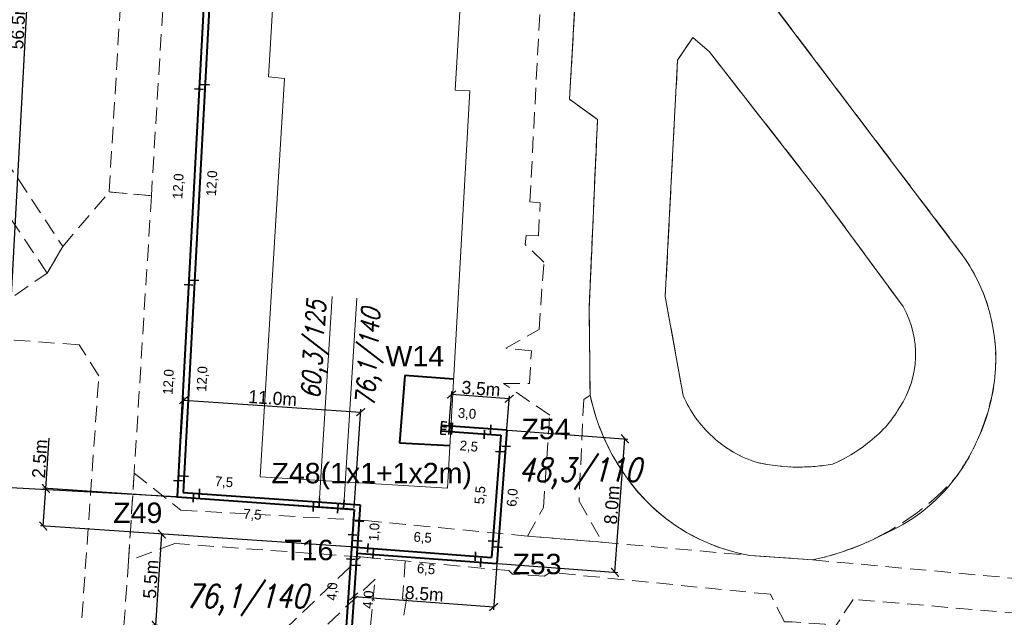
# Model space of a CAD drawing. Extents: x 6567519 to 6569315, y 5583523 to 5585607.
# Tile 32 of 67: x 6568470 to 6568530, y 5584109 to 5584146. Entities that reach past the tile are written whole.
import ezdxf
from ezdxf.enums import TextEntityAlignment as Align

# ---------------------------------------------------------------- set-up
doc = ezdxf.new("R2010")
doc.units = 0
doc.header["$PDSIZE"] = 0.75
for name, pattern in [('GAK', [3.5, 2, -0.7, 0.1, -0.7]), ('PRZER2-1', [3, 2, -1]), ('PRZER3-1', [4, 3, -1])]:
    doc.linetypes.add(name, pattern=pattern)
doc.layers.get('0').update_dxf_attribs({"linetype": 'CONTINUOUS', "lineweight": 13})
doc.layers.get('Defpoints').update_dxf_attribs({"linetype": 'CONTINUOUS'})
for name, color, linetype, lineweight in [('alarm', 51, 'CONTINUOUS', 50), ('GESBZO', 7, 'CONTINUOUS', 50), ('GSLKRW', 7, 'CONTINUOUS', 25), ('GSSKOA', 7, 'PRZER3-1', 18), ('GSSKOD', 7, 'PRZER2-1', 18), ('siec', 7, 'GAK', 70)]:
    doc.layers.add(name, color=color, linetype=linetype, lineweight=lineweight)
doc.styles.add('GEO-INFO', font='arial.ttf')
doc.styles.add('UZBROJENIE', font='SIMPLEX.shx', dxfattribs={"width": 0.8, "oblique": 15.00003, "height": 0.9})
doc.dimstyles.new('Kopia Standard', dxfattribs={"dimtxt": 0.6, "dimasz": 0.5, "dimexe": 0.18, "dimexo": 0.0625, "dimgap": 0.09, "dimtad": 1, "dimdec": 1, "dimrnd": 0.5, "dimzin": 0, "dimtxsty": 'Standard', "dimblk": 'ARCHTICK', "dimcen": 0.09, "dimse1": 1, "dimse2": 1, "dimsd1": 1, "dimsd2": 1, "dimadec": 0, "dimazin": 0, "dimtfac": 1, "dimtdec": 1, "dimtofl": 0, "dimtmove": 0, "dimatfit": 3, "dimfxl": 0, "dimtolj": 1, "dimtzin": 0, "dimarcsym": 0})
doc.dimstyles.new('Kopii (2) z Standard', dxfattribs={"dimtxt": 0.8, "dimasz": 0.5, "dimexe": 0.18, "dimexo": 0.0625, "dimgap": 0.09, "dimtad": 1, "dimdec": 1, "dimrnd": 0.5, "dimzin": 0, "dimdsep": 46, "dimtxsty": 'Standard', "dimblk": 'ARCHTICK', "dimcen": 0.09, "dimadec": 0, "dimazin": 0, "dimtfac": 1, "dimtdec": 1, "dimtofl": 0, "dimtmove": 0, "dimatfit": 3, "dimfxl": 0, "dimtolj": 1, "dimtzin": 0, "dimarcsym": 0})

# ---------------------------------------------------------------- blocks, each defined once
blk = doc.blocks.new('_ArchTick')
at = {"color": 0, "linetype": 'ByBlock', "const_width": 0.15}
blk.add_lwpolyline([(-0.5, -0.5), (0.5, 0.5)], dxfattribs=at)
blk = doc.blocks.new('*D448')
at = {"layer": 'Defpoints', "color": 0, "linetype": 'ByBlock', "lineweight": 20}
for p in [(6568478.561, 5584114.146), (6568490.179, 5584113.357), (6568489.8, 5584107.773)]:
    blk.add_point(p, dxfattribs=at)
at = {"layer": 'siec', "color": 0, "linetype": 'ByBlock', "lineweight": -2}
for p, q in [((6568478.182, 5584108.561), (6568478.561, 5584114.146)), ((6568490.117, 5584113.362), (6568478.382, 5584114.158)), ((6568489.738, 5584107.777), (6568478.003, 5584108.573))]:
    blk.add_line(p, q, dxfattribs=at)
at = {"layer": 'siec', "color": 0, "linetype": 'ByBlock', "lineweight": -2, "xscale": 0.5, "yscale": 0.5, "zscale": 0.5}
for p, rotation in [((6568478.561, 5584114.146), 86.11779018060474), ((6568478.182, 5584108.561), 266.1177901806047)]:
    blk.add_blockref('_ArchTick', p, dxfattribs=dict(at, rotation=rotation))
at = {"layer": 'siec', "color": 0, "linetype": 'ByBlock', "lineweight": 20, "insert": (6568477.883, 5584111.387), "char_height": 0.8, "attachment_point": 5, "rotation": 86.11779}
blk.add_mtext('\\A1;5.5m', dxfattribs=at)
blk = doc.blocks.new('*D449')
at = {"layer": 'Defpoints', "color": 0, "linetype": 'ByBlock', "lineweight": 20}
for p in [(6568471.454, 5584116.943), (6568490.336, 5584115.662), (6568490.179, 5584113.357)]:
    blk.add_point(p, dxfattribs=at)
at = {"layer": 'siec', "color": 0, "linetype": 'ByBlock', "lineweight": -2}
for p, q in [((6568471.454, 5584116.943), (6568471.662, 5584120.016)), ((6568490.273, 5584115.666), (6568471.274, 5584116.956)), ((6568471.297, 5584114.639), (6568471.454, 5584116.943)), ((6568490.117, 5584113.362), (6568471.118, 5584114.651))]:
    blk.add_line(p, q, dxfattribs=at)
at = {"layer": 'siec', "color": 0, "linetype": 'ByBlock', "lineweight": -2, "xscale": 0.5, "yscale": 0.5, "zscale": 0.5}
for p, rotation in [((6568471.454, 5584116.943), 86.11779019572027), ((6568471.297, 5584114.639), 266.1177901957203)]:
    blk.add_blockref('_ArchTick', p, dxfattribs=dict(at, rotation=rotation))
at = {"layer": 'siec', "color": 0, "linetype": 'ByBlock', "lineweight": 20, "insert": (6568471.086, 5584118.763), "char_height": 0.8, "attachment_point": 5, "rotation": 86.11779}
blk.add_mtext('\\A1;2.5m', dxfattribs=at)
blk = doc.blocks.new('*D450')
at = {"layer": 'Defpoints', "color": 0, "linetype": 'ByBlock', "lineweight": 20}
for p in [(6568490.74, 5584121.615), (6568479.494, 5584116.424), (6568490.338, 5584115.688)]:
    blk.add_point(p, dxfattribs=at)
at = {"layer": 'siec', "color": 0, "linetype": 'ByBlock', "lineweight": -2}
for p, q in [((6568479.498, 5584116.486), (6568479.908, 5584122.53)), ((6568479.896, 5584122.351), (6568490.74, 5584121.615)), ((6568490.342, 5584115.751), (6568490.752, 5584121.795))]:
    blk.add_line(p, q, dxfattribs=at)
at = {"layer": 'siec', "color": 0, "linetype": 'ByBlock', "lineweight": -2, "xscale": 0.5, "yscale": 0.5, "zscale": 0.5}
for p, rotation in [((6568479.896, 5584122.351), 176.1177901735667), ((6568490.74, 5584121.615), 356.1177901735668)]:
    blk.add_blockref('_ArchTick', p, dxfattribs=dict(at, rotation=rotation))
at = {"layer": 'siec', "color": 0, "linetype": 'ByBlock', "lineweight": 20, "insert": (6568485.351, 5584122.472), "char_height": 0.8, "attachment_point": 5, "rotation": 356.11779}
blk.add_mtext('\\A1;11.0m', dxfattribs=at)
blk = doc.blocks.new('*D451')
at = {"layer": 'Defpoints', "color": 0, "linetype": 'ByBlock', "lineweight": 20}
for p in [(6568490.507, 5584112.986), (6568499.082, 5584112.346), (6568498.884, 5584109.684)]:
    blk.add_point(p, dxfattribs=at)
at = {"layer": 'siec', "color": 0, "linetype": 'ByBlock', "lineweight": -2}
for p, q in [((6568490.502, 5584112.924), (6568490.295, 5584110.144)), ((6568499.078, 5584112.284), (6568498.87, 5584109.504)), ((6568490.308, 5584110.323), (6568498.884, 5584109.684))]:
    blk.add_line(p, q, dxfattribs=at)
at = {"layer": 'siec', "color": 0, "linetype": 'ByBlock', "lineweight": -2, "xscale": 0.5, "yscale": 0.5, "zscale": 0.5}
for p, rotation in [((6568490.308, 5584110.323), 175.734177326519), ((6568498.884, 5584109.684), 355.734177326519)]:
    blk.add_blockref('_ArchTick', p, dxfattribs=dict(at, rotation=rotation))
at = {"layer": 'siec', "color": 0, "linetype": 'ByBlock', "lineweight": 20, "insert": (6568494.632, 5584110.492), "char_height": 0.8, "attachment_point": 5, "rotation": 355.73418}
blk.add_mtext('\\A1;8.5m', dxfattribs=at)
blk = doc.blocks.new('*D452')
at = {"layer": 'Defpoints', "color": 0, "linetype": 'ByBlock', "lineweight": 20}
for p in [(6568499.692, 5584120.522), (6568506.921, 5584119.982), (6568499.082, 5584112.346)]:
    blk.add_point(p, dxfattribs=at)
at = {"layer": 'siec', "color": 0, "linetype": 'ByBlock', "lineweight": -2}
for p, q in [((6568499.755, 5584120.517), (6568507.1, 5584119.969)), ((6568506.311, 5584111.807), (6568506.921, 5584119.982)), ((6568499.145, 5584112.342), (6568506.49, 5584111.794))]:
    blk.add_line(p, q, dxfattribs=at)
at = {"layer": 'siec', "color": 0, "linetype": 'ByBlock', "lineweight": -2, "xscale": 0.5, "yscale": 0.5, "zscale": 0.5}
for p, rotation in [((6568506.921, 5584119.982), 85.73417733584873), ((6568506.311, 5584111.807), 265.7341773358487)]:
    blk.add_blockref('_ArchTick', p, dxfattribs=dict(at, rotation=rotation))
at = {"layer": 'siec', "color": 0, "linetype": 'ByBlock', "lineweight": 20, "insert": (6568506.127, 5584115.931), "char_height": 0.8, "attachment_point": 5, "rotation": 85.73418}
blk.add_mtext('\\A1;8.0m', dxfattribs=at)
blk = doc.blocks.new('*D453')
at = {"layer": 'Defpoints', "color": 0, "linetype": 'ByBlock', "lineweight": 20}
for p in [(6568496.305, 5584122.695), (6568496.162, 5584120.785), (6568499.692, 5584120.522)]:
    blk.add_point(p, dxfattribs=at)
at = {"layer": 'siec', "color": 0, "linetype": 'ByBlock', "lineweight": -2}
for p, q in [((6568496.167, 5584120.847), (6568496.318, 5584122.875)), ((6568499.835, 5584122.432), (6568496.305, 5584122.695)), ((6568499.697, 5584120.584), (6568499.848, 5584122.611))]:
    blk.add_line(p, q, dxfattribs=at)
at = {"layer": 'siec', "color": 0, "linetype": 'ByBlock', "lineweight": -2, "xscale": 0.5, "yscale": 0.5, "zscale": 0.5}
for p, rotation in [((6568496.305, 5584122.695), 175.7341773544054), ((6568499.835, 5584122.432), 355.7341773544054)]:
    blk.add_blockref('_ArchTick', p, dxfattribs=dict(at, rotation=rotation))
at = {"layer": 'siec', "color": 0, "linetype": 'ByBlock', "lineweight": 20, "insert": (6568498.106, 5584123.052), "char_height": 0.8, "attachment_point": 5, "rotation": 355.73418}
blk.add_mtext('\\A1;3.5m', dxfattribs=at)
blk = doc.blocks.new('*D454')
at = {"layer": 'Defpoints', "color": 0, "linetype": 'ByBlock', "lineweight": 20}
for p in [(6568471.771, 5584173.585), (6568482.546, 5584173.004), (6568479.494, 5584116.424)]:
    blk.add_point(p, dxfattribs=at)
at = {"layer": 'siec', "color": 0, "linetype": 'ByBlock', "lineweight": -2}
for p, q in [((6568468.719, 5584117.005), (6568471.771, 5584173.585)), ((6568482.484, 5584173.007), (6568471.591, 5584173.595)), ((6568479.432, 5584116.427), (6568468.539, 5584117.015))]:
    blk.add_line(p, q, dxfattribs=at)
at = {"layer": 'siec', "color": 0, "linetype": 'ByBlock', "lineweight": -2, "xscale": 0.5, "yscale": 0.5, "zscale": 0.5}
for p, rotation in [((6568471.771, 5584173.585), 86.91243346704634), ((6568468.719, 5584117.005), 266.9124334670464)]:
    blk.add_blockref('_ArchTick', p, dxfattribs=dict(at, rotation=rotation))
at = {"layer": 'siec', "color": 0, "linetype": 'ByBlock', "lineweight": 20, "insert": (6568469.755, 5584145.322), "char_height": 0.8, "attachment_point": 5, "rotation": 86.91243}
blk.add_mtext('\\A1;56.5m', dxfattribs=at)
blk = doc.blocks.new('*D466')
at = {"layer": 'Defpoints', "color": 0, "linetype": 'ByBlock', "lineweight": 20}
for p in [(6568490.129, 5584112.609), (6568489.337, 5584108.556), (6568489.851, 5584108.521)]:
    blk.add_point(p, dxfattribs=at)
at = {"layer": 'siec', "color": 0, "linetype": 'ByBlock', "lineweight": 20, "insert": (6568489.037, 5584110.63), "char_height": 0.6, "attachment_point": 5, "rotation": 86.11779}
blk.add_mtext('\\A1;4,0', dxfattribs=at)
blk = doc.blocks.new('*D467')
at = {"layer": 'Defpoints', "color": 0, "linetype": 'ByBlock', "lineweight": 20}
for p in [(6568490.451, 5584112.238), (6568490.178, 5584108.149), (6568491.557, 5584108.058)]:
    blk.add_point(p, dxfattribs=at)
at = {"layer": 'siec', "color": 0, "linetype": 'ByBlock', "lineweight": 20, "insert": (6568491.254, 5584110.131), "char_height": 0.6, "attachment_point": 5, "rotation": 86.18803}
blk.add_mtext('\\A1;4,0', dxfattribs=at)
blk = doc.blocks.new('*D468')
at = {"layer": 'Defpoints', "color": 0, "linetype": 'ByBlock', "lineweight": 20}
for p in [(6568491.178, 5584113.283), (6568497.758, 5584112.792), (6568497.789, 5584113.21)]:
    blk.add_point(p, dxfattribs=at)
at = {"layer": 'siec', "color": 0, "linetype": 'ByBlock', "lineweight": 20, "insert": (6568494.532, 5584113.894), "char_height": 0.6, "attachment_point": 5, "rotation": 355.73418}
blk.add_mtext('\\A1;6,5', dxfattribs=at)
blk = doc.blocks.new('*D469')
at = {"layer": 'Defpoints', "color": 0, "linetype": 'ByBlock', "lineweight": 20}
for p in [(6568491.506, 5584112.923), (6568498.084, 5584112.41), (6568491.417, 5584111.782)]:
    blk.add_point(p, dxfattribs=at)
at = {"layer": 'siec', "color": 0, "linetype": 'ByBlock', "lineweight": 20, "insert": (6568494.741, 5584111.965), "char_height": 0.6, "attachment_point": 5, "rotation": 355.53894}
blk.add_mtext('\\A1;6,5', dxfattribs=at)
blk = doc.blocks.new('*D470')
at = {"layer": 'Defpoints', "color": 0, "linetype": 'ByBlock', "lineweight": 20}
for p in [(6568495.682, 5584120.8), (6568498.721, 5584120.928), (6568498.693, 5584120.569)]:
    blk.add_point(p, dxfattribs=at)
at = {"layer": 'siec', "color": 0, "linetype": 'ByBlock', "lineweight": 20, "insert": (6568497.249, 5584121.483), "char_height": 0.6, "attachment_point": 5, "rotation": 355.60279}
blk.add_mtext('\\A1;3,0', dxfattribs=at)
blk = doc.blocks.new('*D471')
at = {"layer": 'Defpoints', "color": 0, "linetype": 'ByBlock', "lineweight": 20}
for p in [(6568495.658, 5584120.494), (6568498.314, 5584120.246), (6568495.538, 5584119.207)]:
    blk.add_point(p, dxfattribs=at)
at = {"layer": 'siec', "color": 0, "linetype": 'ByBlock', "lineweight": 20, "insert": (6568497.361, 5584119.479), "char_height": 0.6, "attachment_point": 5, "rotation": 354.66872}
blk.add_mtext('\\A1;2,5', dxfattribs=at)
blk = doc.blocks.new('*D472')
at = {"layer": 'Defpoints', "color": 0, "linetype": 'ByBlock', "lineweight": 20}
for p in [(6568499.239, 5584119.201), (6568498.324, 5584113.754), (6568498.818, 5584113.716)]:
    blk.add_point(p, dxfattribs=at)
at = {"layer": 'siec', "color": 0, "linetype": 'ByBlock', "lineweight": 20, "insert": (6568498.096, 5584116.53), "char_height": 0.6, "attachment_point": 5, "rotation": 85.61546}
blk.add_mtext('\\A1;5,5', dxfattribs=at)
blk = doc.blocks.new('*D473')
at = {"layer": 'Defpoints', "color": 0, "linetype": 'ByBlock', "lineweight": 20}
for p in [(6568499.647, 5584119.523), (6568500.754, 5584119.435), (6568499.157, 5584113.344)]:
    blk.add_point(p, dxfattribs=at)
at = {"layer": 'siec', "color": 0, "linetype": 'ByBlock', "lineweight": 20, "insert": (6568500.07, 5584116.38), "char_height": 0.6, "attachment_point": 5, "rotation": 85.4626}
blk.add_mtext('\\A1;6,0', dxfattribs=at)
blk = doc.blocks.new('*D474')
at = {"layer": 'Defpoints', "color": 0, "linetype": 'ByBlock', "lineweight": 20}
for p in [(6568490.639, 5584114.938), (6568490.557, 5584113.734), (6568492.014, 5584113.635)]:
    blk.add_point(p, dxfattribs=at)
at = {"layer": 'siec', "color": 0, "linetype": 'ByBlock', "lineweight": 20, "insert": (6568491.616, 5584114.267), "char_height": 0.6, "attachment_point": 5, "rotation": 86.11779}
blk.add_mtext('\\A1;1,0', dxfattribs=at)
blk = doc.blocks.new('*D475')
at = {"layer": 'Defpoints', "color": 0, "linetype": 'ByBlock', "lineweight": 20}
for p in [(6568480.858, 5584116.652), (6568488.235, 5584116.398), (6568488.211, 5584116.082)]:
    blk.add_point(p, dxfattribs=at)
at = {"layer": 'siec', "color": 0, "linetype": 'ByBlock', "lineweight": 20, "insert": (6568482.364, 5584117.295), "char_height": 0.6, "attachment_point": 5, "rotation": 355.56872}
blk.add_mtext('\\A1;7,5', dxfattribs=at)
blk = doc.blocks.new('*D476')
at = {"layer": 'Defpoints', "color": 0, "linetype": 'ByBlock', "lineweight": 20}
for p in [(6568480.491, 5584116.378), (6568487.841, 5584115.837), (6568480.4, 5584115.137)]:
    blk.add_point(p, dxfattribs=at)
at = {"layer": 'siec', "color": 0, "linetype": 'ByBlock', "lineweight": 20, "insert": (6568484.107, 5584115.305), "char_height": 0.6, "attachment_point": 5, "rotation": 355.79001}
blk.add_mtext('\\A1;7,5', dxfattribs=at)
blk = doc.blocks.new('*D481')
at = {"layer": 'Defpoints', "color": 0, "linetype": 'ByBlock', "lineweight": 20}
for p in [(6568481.854, 5584153.645), (6568481.224, 5584141.662), (6568482.441, 5584141.598)]:
    blk.add_point(p, dxfattribs=at)
at = {"layer": 'siec', "color": 0, "linetype": 'ByBlock', "lineweight": 20, "insert": (6568482.317, 5584147.613), "char_height": 0.6, "attachment_point": 5, "rotation": 86.99255}
blk.add_mtext('\\A1;12,0', dxfattribs=at)
blk = doc.blocks.new('*D482')
at = {"layer": 'Defpoints', "color": 0, "linetype": 'ByBlock', "lineweight": 20}
for p in [(6568481.487, 5584153.372), (6568480.379, 5584141.413), (6568480.857, 5584141.388)]:
    blk.add_point(p, dxfattribs=at)
at = {"layer": 'siec', "color": 0, "linetype": 'ByBlock', "lineweight": 20, "insert": (6568480.254, 5584147.428), "char_height": 0.6, "attachment_point": 5, "rotation": 86.99255}
blk.add_mtext('\\A1;12,0', dxfattribs=at)
blk = doc.blocks.new('*D483')
at = {"layer": 'Defpoints', "color": 0, "linetype": 'ByBlock', "lineweight": 20}
for p in [(6568481.207, 5584141.663), (6568480.578, 5584129.679), (6568481.795, 5584129.615)]:
    blk.add_point(p, dxfattribs=at)
at = {"layer": 'siec', "color": 0, "linetype": 'ByBlock', "lineweight": 20, "insert": (6568481.67, 5584135.63), "char_height": 0.6, "attachment_point": 5, "rotation": 86.99255}
blk.add_mtext('\\A1;12,0', dxfattribs=at)
blk = doc.blocks.new('*D484')
at = {"layer": 'Defpoints', "color": 0, "linetype": 'ByBlock', "lineweight": 20}
for p in [(6568480.841, 5584141.389), (6568479.732, 5584129.431), (6568480.211, 5584129.406)]:
    blk.add_point(p, dxfattribs=at)
at = {"layer": 'siec', "color": 0, "linetype": 'ByBlock', "lineweight": 20, "insert": (6568479.608, 5584135.446), "char_height": 0.6, "attachment_point": 5, "rotation": 86.99255}
blk.add_mtext('\\A1;12,0', dxfattribs=at)
blk = doc.blocks.new('*D485')
at = {"layer": 'Defpoints', "color": 0, "linetype": 'ByBlock', "lineweight": 20}
for p in [(6568480.611, 5584129.677), (6568479.982, 5584117.694), (6568481.199, 5584117.63)]:
    blk.add_point(p, dxfattribs=at)
at = {"layer": 'siec', "color": 0, "linetype": 'ByBlock', "lineweight": 20, "insert": (6568481.074, 5584123.645), "char_height": 0.6, "attachment_point": 5, "rotation": 86.99255}
blk.add_mtext('\\A1;12,0', dxfattribs=at)
blk = doc.blocks.new('*D486')
at = {"layer": 'Defpoints', "color": 0, "linetype": 'ByBlock', "lineweight": 20}
for p in [(6568480.245, 5584129.404), (6568479.136, 5584117.446), (6568479.615, 5584117.42)]:
    blk.add_point(p, dxfattribs=at)
at = {"layer": 'siec', "color": 0, "linetype": 'ByBlock', "lineweight": 20, "insert": (6568479.012, 5584123.46), "char_height": 0.6, "attachment_point": 5, "rotation": 86.99255}
blk.add_mtext('\\A1;12,0', dxfattribs=at)

msp = doc.modelspace()

# ---------------------------------------------------------------- linework, layer by layer
at = {"layer": 'GESBZO', "color": 7, "linetype": 'Continuous', "lineweight": 20, "elevation": 10.18}
msp.add_lwpolyline([(6568496.52, 5584141.34), (6568497.42, 5584141.29), (6568496.05, 5584116.95), (6568484.59, 5584117.66), (6568486.08, 5584142.04), (6568485.1, 5584142.15), (6568487.14, 5584176.5), (6568498.559, 5584175.812)], close=True, dxfattribs=at)
at = {"layer": 'GSLKRW', "color": 7, "linetype": 'Continuous', "lineweight": 20, "elevation": 10.18}
msp.add_lwpolyline([(6568436.47, 5584226.47, -0.485757), (6568442.88, 5584228.95), (6568499.5, 5584209.57), (6568502.26, 5584208.44), (6568505.31, 5584207.06), (6568507.65, 5584204.8), (6568508.65, 5584199.4), (6568507.32, 5584175.37), (6568505.45, 5584174.48), (6568503.53, 5584140.77), (6568505.24, 5584139.54), (6568504.73, 5584127.9), (6568504.79, 5584122.65, 0.089975), (6568506.61, 5584118.23, 0.215096), (6568514.58, 5584112.84), (6568518.41, 5584112.57, 0.06951), (6568522.62, 5584114.07, 0.134954), (6568527.22, 5584117.66, 0.05243), (6568528.58, 5584120.07, 0.084773), (6568529.58, 5584123.78, 0.190053), (6568527.44, 5584131.44), (6568512.64, 5584151), (6568511.13, 5584153.58), (6568510.51, 5584157.83)], format="xyb", dxfattribs=at)
msp.add_lwpolyline([(6568511.09, 5584144.55), (6568510.15, 5584143.16), (6568509.39, 5584128.7), (6568510.48, 5584122.64, 0.106768), (6568512.3, 5584120.1, 0.114728), (6568515.03, 5584118.53, 0.054545), (6568517.53, 5584118.25, 0.043248), (6568519.63, 5584118.43, 0.069913), (6568521.78, 5584119.71, 0.10297), (6568523.74, 5584121.9, 0.282185), (6568523.96, 5584128.08), (6568518.93, 5584134.93), (6568512.1, 5584143.67)], format="xyb", close=True, dxfattribs=at)
at = {"layer": 'GSSKOA', "color": 7, "linetype": 'PRZER3-1', "lineweight": 20, "ltscale": 0.5, "elevation": 10.18}
msp.add_lwpolyline([(6568513.33, 5584198.33), (6568512.46, 5584181.61), (6568511.07, 5584177.33), (6568510.51, 5584157.83), (6568511.13, 5584153.58), (6568512.64, 5584151), (6568527.44, 5584131.44, -0.098845), (6568529.29, 5584127.62, -0.084964), (6568529.58, 5584123.78, -0.072988), (6568528.58, 5584120.07, -0.063107), (6568527.22, 5584117.66, -0.161598), (6568518.41, 5584112.57), (6568514.58, 5584112.84, -0.143259), (6568508.68, 5584115.73, -0.151634), (6568504.79, 5584122.65), (6568504.73, 5584127.9), (6568505.24, 5584139.54), (6568503.53, 5584140.77), (6568505.45, 5584174.48), (6568507.32, 5584175.37), (6568508.65, 5584199.4)], format="xyb", dxfattribs=at)
msp.add_lwpolyline([(6568511.09, 5584144.55), (6568510.15, 5584143.16), (6568509.39, 5584128.7), (6568510.48, 5584122.64, 0.106768), (6568512.3, 5584120.1, 0.114728), (6568515.03, 5584118.53, 0.054545), (6568517.53, 5584118.25, 0.043248), (6568519.63, 5584118.43, 0.069913), (6568521.78, 5584119.71, 0.10297), (6568523.74, 5584121.9, 0.282185), (6568523.96, 5584128.08), (6568518.93, 5584134.93), (6568512.1, 5584143.67)], format="xyb", close=True, dxfattribs=at)
at = {"layer": 'GSSKOD', "color": 7, "linetype": 'PRZER2-1', "lineweight": 20, "ltscale": 0.5, "elevation": 10.18}
msp.add_lwpolyline([(6568437.76, 5584180.94), (6568435.75, 5584181.1), (6568435.99, 5584184.59), (6568437.3, 5584183.48), (6568491.91, 5584180.66), (6568492.67, 5584180.62), (6568503.53, 5584180.07), (6568503.48, 5584177.51), (6568481.62, 5584178.62), (6568480.55, 5584177.7), (6568477.92, 5584134.87), (6568475.33, 5584135.1), (6568477.08, 5584164.07), (6568468.54, 5584164.7), (6568465.7, 5584166.83), (6568467.01, 5584179.39), (6568439.978, 5584180.947), (6568472.49, 5584131.76), (6568471.53, 5584130.13)], close=True, dxfattribs=at)
for points in [[(6568505.45, 5584174.48), (6568503.53, 5584140.77), (6568505.24, 5584139.54), (6568504.73, 5584127.9), (6568504.79, 5584122.65), (6568504.4, 5584122.39), (6568504.11, 5584116.17), (6568505.54, 5584113.65), (6568500.96, 5584114.03), (6568501.93, 5584115.77), (6568502.32, 5584121.43), (6568499.48, 5584123.37), (6568501.08, 5584123.37), (6568501.19, 5584125.36), (6568499.63, 5584125.54), (6568501.66, 5584126.67), (6568501.96, 5584130.8), (6568500.81, 5584131.88), (6568500.87, 5584132.43), (6568501.62, 5584132.41), (6568501.73, 5584134.44), (6568501.1, 5584134.49), (6568501.89, 5584149.48)], [(6568469.55, 5584128.76), (6568471.53, 5584130.13), (6568472.49, 5584131.76), (6568475.33, 5584135.1), (6568477.92, 5584134.87), (6568476.86, 5584117.88), (6568476.52, 5584112.51), (6568475.6, 5584099.68)], [(6568455.29, 5584078.92), (6568472.72, 5584095.56), (6568474.7, 5584123.83), (6568473.49, 5584125.74), (6568458.66, 5584126.8)], [(6568540.15, 5584108.52), (6568520.91, 5584110.15), (6568519.64, 5584108.25), (6568519.17, 5584108.37), (6568519.19, 5584108.63), (6568517.17, 5584108.77), (6568516.69, 5584108.78), (6568515.83, 5584110.46), (6568502.37, 5584111.8), (6568501.97, 5584111.57), (6568500.03, 5584111.7), (6568499.81, 5584111.91), (6568493.47, 5584112.5), (6568490.73, 5584112.75), (6568479.35, 5584113.57), (6568476.52, 5584112.51), (6568476.86, 5584117.88), (6568479.73, 5584115.61), (6568491.013, 5584114.98), (6568500.96, 5584114.03), (6568505.54, 5584113.65), (6568514.58, 5584112.84), (6568518.41, 5584112.57), (6568540.29, 5584110.57)], [(6568476.34, 5584098.98), (6568490.73, 5584112.75), (6568493.47, 5584112.5), (6568493.29, 5584110.18), (6568493.54, 5584110.16), (6568493.31, 5584108.77)], [(6568488.13, 5584077.21), (6568491.62, 5584111.39), (6568475.99, 5584096.46)]]:
    msp.add_lwpolyline(points, dxfattribs=at)
at = {"layer": 'siec', "linetype": 'ByBlock', "lineweight": 40}
for p, q in [((6568482.841, 5584178.477), (6568479.494, 5584116.424)), ((6568483.173, 5584178.107), (6568479.861, 5584116.697)), ((6568493.438, 5584123.861), (6568493.119, 5584119.743)), ((6568496.426, 5584123.629), (6568493.438, 5584123.861)), ((6568495.684, 5584120.821), (6568499.692, 5584120.522)), ((6568495.656, 5584120.472), (6568499.313, 5584120.199)), ((6568499.313, 5584120.199), (6568498.755, 5584112.718)), ((6568499.692, 5584120.522), (6568499.082, 5584112.346)), ((6568493.119, 5584119.743), (6568496.197, 5584119.57)), ((6568479.494, 5584116.424), (6568490.336, 5584115.662)), ((6568479.861, 5584116.697), (6568490.707, 5584115.935)), ((6568490.707, 5584115.935), (6568489.488, 5584097.979)), ((6568490.336, 5584115.662), (6568489.161, 5584098.351)), ((6568490.179, 5584113.357), (6568498.755, 5584112.718)), ((6568490.507, 5584112.986), (6568499.082, 5584112.346))]:
    msp.add_line(p, q, dxfattribs=at)
at = {"layer": 'siec', "color": 0, "linetype": 'Continuous', "lineweight": 35}
for p, q in [((6568480.567, 5584141.404), (6568481.109, 5584141.375)), ((6568480.933, 5584141.677), (6568481.476, 5584141.648)), ((6568480.287, 5584129.694), (6568480.829, 5584129.666)), ((6568479.92, 5584129.421), (6568480.462, 5584129.392)), ((6568498.68, 5584120.298), (6568498.706, 5584120.84)), ((6568498.301, 5584119.975), (6568498.327, 5584120.517)), ((6568499.376, 5584119.537), (6568499.918, 5584119.508)), ((6568498.997, 5584119.214), (6568499.539, 5584119.186)), ((6568479.641, 5584117.712), (6568480.183, 5584117.683)), ((6568479.274, 5584117.438), (6568479.816, 5584117.41)), ((6568480.478, 5584116.107), (6568480.504, 5584116.65)), ((6568480.845, 5584116.381), (6568480.87, 5584116.923)), ((6568487.827, 5584115.538), (6568487.852, 5584116.08)), ((6568488.198, 5584115.811), (6568488.223, 5584116.353)), ((6568489.324, 5584115.438), (6568489.349, 5584115.981)), ((6568489.695, 5584115.711), (6568489.72, 5584116.254)), ((6568490.391, 5584114.951), (6568490.933, 5584114.922)), ((6568489.967, 5584114.121), (6568490.509, 5584114.089)), ((6568490.294, 5584113.749), (6568490.836, 5584113.718)), ((6568491.163, 5584113.023), (6568491.195, 5584113.565)), ((6568498.547, 5584113.731), (6568499.089, 5584113.7)), ((6568491.49, 5584112.652), (6568491.522, 5584113.194)), ((6568497.741, 5584112.51), (6568497.773, 5584113.052)), ((6568498.875, 5584113.36), (6568499.417, 5584113.329)), ((6568489.865, 5584112.624), (6568490.407, 5584112.593)), ((6568490.193, 5584112.253), (6568490.735, 5584112.221)), ((6568498.069, 5584112.139), (6568498.1, 5584112.681))]:
    msp.add_line(p, q, dxfattribs=at)
at = {"layer": 'siec', "color": 0, "linetype": 'Continuous', "lineweight": 20}
for p, q in [((6568488.998, 5584128.692), (6568488.223, 5584116.353)), ((6568490.495, 5584128.592), (6568489.72, 5584116.254))]:
    msp.add_line(p, q, dxfattribs=at)
at = {"layer": 'siec', "color": 0, "linetype": 'ByBlock', "lineweight": 35}
for p, q in [((6568495.677, 5584120.727), (6568495.64, 5584120.261)), ((6568495.701, 5584121.033), (6568495.664, 5584120.567)), ((6568495.984, 5584120.702), (6568495.677, 5584120.727)), ((6568496.009, 5584121.008), (6568495.701, 5584121.033)), ((6568496.143, 5584120.242), (6568496.191, 5584120.967)), ((6568496.304, 5584120.236), (6568496.352, 5584120.96)), ((6568495.947, 5584120.237), (6568495.64, 5584120.261)), ((6568495.972, 5584120.543), (6568495.664, 5584120.567))]:
    msp.add_line(p, q, dxfattribs=at)

# ---------------------------------------------------------------- texts
at = {"layer": 'alarm', "color": 0, "lineweight": 35, "style": 'UZBROJENIE', "oblique": 15.00003, "width": 0.8}
for s, p in [('60,3/125', (6568488.226, 5584122.411)), ('76,1/140', (6568491.563, 5584121.923))]:
    msp.add_text(s, height=1.152, rotation=86.36987, dxfattribs=at).set_placement(p)
at = {"layer": 'alarm', "color": 0, "linetype": 'Continuous', "lineweight": 30, "style": 'GEO-INFO'}
for s, p in [('W14', (6568494.053, 5584125.049, 0.62)), ('Z54', (6568502.092, 5584120.575, 0.62)), ('Z48(1x1+1x2m)', (6568491.411, 5584117.728, 10.76)), ('Z49', (6568477.084, 5584115.452, 10.74)), ('T16', (6568487.561, 5584113.174, 10.8)), ('Z53', (6568501.535, 5584112.316, 10.76))]:
    msp.add_text(s, height=1.25, dxfattribs=at).set_placement(p, align=Align.MIDDLE)
at = {"layer": 'alarm', "color": 0, "lineweight": 30, "style": 'UZBROJENIE', "oblique": 15.00003, "width": 0.8}
for s, p in [('48,3/110', (6568500.4, 5584117.366)), ('76,1/140', (6568480.001, 5584109.624))]:
    msp.add_text(s, height=1.44, dxfattribs=at).set_placement(p)

# ---------------------------------------------------------------- dimensions: what is measured, and where the dimension line sits
at = {"layer": 'siec', "linetype": 'ByBlock', "lineweight": 20}
for p1, p2, distance, dimstyle, override, picture, middle in [((6568479.494, 5584116.424), (6568482.546, 5584173.004), 10.791, 'Kopii (2) z Standard', {"dimpost": 'm'}, '*D454', (6568469.755, 5584145.322)), ((6568481.487, 5584153.372), (6568480.857, 5584141.388), -0.479, 'Kopia Standard', {"dimfxl": 1.25}, '*D482', (6568480.254, 5584147.428)), ((6568481.854, 5584153.645), (6568481.224, 5584141.662), 1.219, 'Kopia Standard', {"dimfxl": 1.25}, '*D481', (6568482.317, 5584147.613)), ((6568480.841, 5584141.389), (6568480.211, 5584129.406), -0.479, 'Kopia Standard', {"dimfxl": 1.25}, '*D484', (6568479.608, 5584135.446)), ((6568481.207, 5584141.663), (6568480.578, 5584129.679), 1.219, 'Kopia Standard', {"dimfxl": 1.25}, '*D483', (6568481.67, 5584135.63)), ((6568480.611, 5584129.677), (6568479.982, 5584117.694), 1.219, 'Kopia Standard', {"dimfxl": 1.25}, '*D485', (6568481.074, 5584123.645)), ((6568480.245, 5584129.404), (6568479.615, 5584117.42), -0.479, 'Kopia Standard', {"dimfxl": 1.25}, '*D486', (6568479.012, 5584123.46)), ((6568499.692, 5584120.522), (6568496.162, 5584120.785), -1.916, 'Kopii (2) z Standard', {"dimpost": 'm'}, '*D453', (6568498.106, 5584123.052)), ((6568479.494, 5584116.424), (6568490.338, 5584115.688), 5.94, 'Kopii (2) z Standard', {"dimpost": 'm'}, '*D450', (6568485.351, 5584122.472)), ((6568490.179, 5584113.357), (6568490.336, 5584115.662), 18.926, 'Kopii (2) z Standard', {"dimpost": 'm'}, '*D449', (6568471.086, 5584118.763)), ((6568499.082, 5584112.346), (6568499.692, 5584120.522), -7.249, 'Kopii (2) z Standard', {"dimpost": 'm'}, '*D452', (6568506.127, 5584115.931)), ((6568489.8, 5584107.773), (6568490.179, 5584113.357), 11.645, 'Kopii (2) z Standard', {"dimpost": 'm'}, '*D448', (6568477.883, 5584111.387)), ((6568490.507, 5584112.986), (6568499.082, 5584112.346), -2.67, 'Kopii (2) z Standard', {"dimpost": 'm'}, '*D451', (6568494.632, 5584110.492))]:
    dim = msp.add_aligned_dim(p1=p1, p2=p2, distance=distance, dimstyle=dimstyle, override=override, dxfattribs=at)
    dim.commit()
    dim.dimension.update_dxf_attribs({"geometry": picture, "text_midpoint": middle})
for p1, p2, distance, picture, middle in [((6568495.682, 5584120.8), (6568498.693, 5584120.569), 0.36, '*D470', (6568497.249, 5584121.483)), ((6568499.157, 5584113.344), (6568499.647, 5584119.523), -1.11, '*D473', (6568500.07, 5584116.38)), ((6568499.239, 5584119.201), (6568498.818, 5584113.716), -0.496, '*D472', (6568498.096, 5584116.53)), ((6568487.841, 5584115.837), (6568480.491, 5584116.378), 1.245, '*D476', (6568484.107, 5584115.305)), ((6568490.639, 5584114.938), (6568490.557, 5584113.734), 1.46, '*D474', (6568491.616, 5584114.267)), ((6568491.178, 5584113.283), (6568497.758, 5584112.792), 0.419, '*D468', (6568494.532, 5584113.894)), ((6568498.084, 5584112.41), (6568491.506, 5584112.923), 1.144, '*D469', (6568494.741, 5584111.965)), ((6568490.129, 5584112.609), (6568489.851, 5584108.521), -0.515, '*D466', (6568489.037, 5584110.63)), ((6568490.451, 5584112.238), (6568490.178, 5584108.149), 1.382, '*D467', (6568491.254, 5584110.131))]:
    dim = msp.add_aligned_dim(p1=p1, p2=p2, distance=distance, dimstyle='Kopia Standard', dxfattribs=at)
    dim.commit()
    dim.dimension.update_dxf_attribs({"geometry": picture, "text_midpoint": middle})
for base, p1, p2, angle, picture, middle in [((6568495.538, 5584119.207), (6568498.314, 5584120.246), (6568495.658, 5584120.494), 174.66872, '*D471', (6568497.321, 5584119.041)), ((6568488.235, 5584116.398), (6568480.858, 5584116.652), (6568488.211, 5584116.082), 355.56872, '*D475', (6568482.33, 5584116.856))]:
    dim = msp.add_linear_dim(base=base, p1=p1, p2=p2, angle=angle, dimstyle='Kopia Standard', dxfattribs=at)
    dim.commit()
    dim.dimension.update_dxf_attribs({"geometry": picture, "text_midpoint": middle, "dimtype": 161})

doc.saveas('drawing.dxf')
